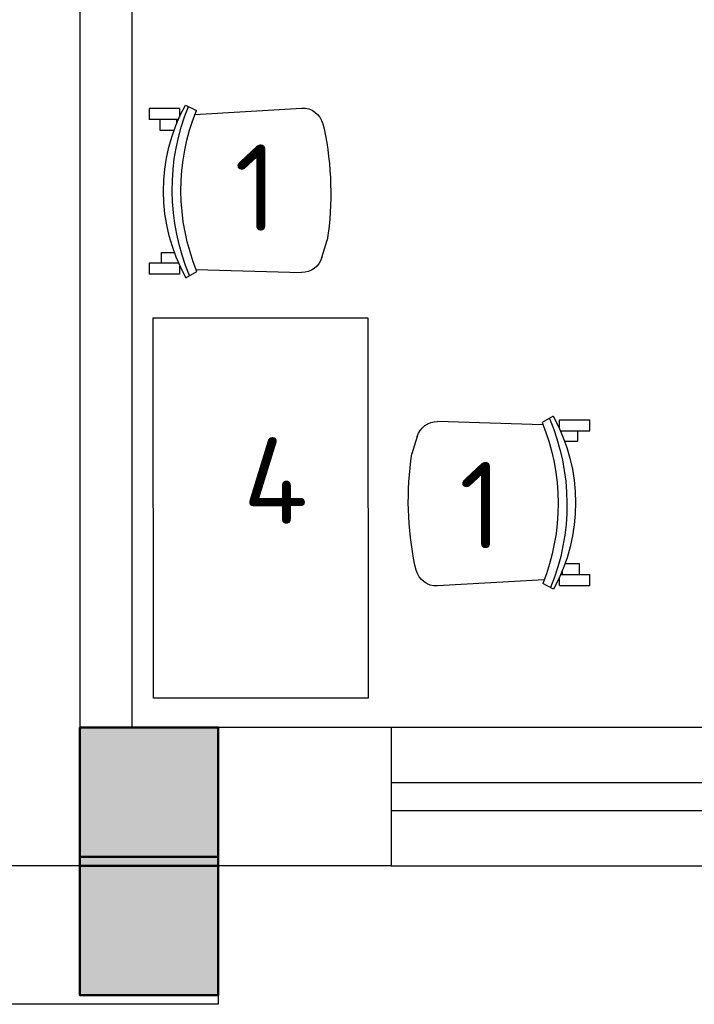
# Model space of a CAD drawing. Header units: millimetres. Extents: x 151654 to 877351, y 70322 to 154322.
# Tile 61 of 173: x 270398 to 272349, y 92138 to 94986. Entities that reach past the tile are written whole.
import ezdxf

# ---------------------------------------------------------------- set-up
doc = ezdxf.new("R2010")
doc.units = ezdxf.units.MM
doc.layers.add('kolonn', color=7, linetype='Continuous')
doc.layers.add('технологич.о', color=152, linetype='Continuous', lineweight=30)
doc.styles.add('GOST', font='isocpeur.ttf')

# ---------------------------------------------------------------- blocks, each defined once
blk = doc.blocks.new('ghsdd')
at = {"ltscale": 50, "true_color": 0x757575}
h = blk.add_hatch(color=8, dxfattribs=at)
h.paths.add_polyline_path([(0, 200), (-200, 200), (-200, 0), (0, 0)])
h.paths.add_polyline_path([(200, 0), (200, 200), (0, 200), (0, 0)])
h.paths.add_polyline_path([(0, 0), (-200, 0), (-200, -200), (0, -200)])
h.paths.add_polyline_path([(0, 0), (0, -200), (200, -200), (200, 0)])
at = {"lineweight": 50, "ltscale": 50}
blk.add_lwpolyline([(200, 200), (200, -200), (-200, -200), (-200, 200), (200, 200)], dxfattribs=at)
blk = doc.blocks.new('superkomfortchair 2')
at = {"layer": 'технологич.о', "linetype": 'Continuous'}
for p, q in [((-239.2, -32.01), (-239.2, 55.695)), ((-239.2, 55.695), (-208, 55.695)), ((-208, -28.902), (-208, 55.695)), ((208, -28.451), (208, 55.695)), ((208, 55.695), (239.2, 55.695)), ((239.2, -32.01), (239.2, 55.695)), ((-208, 25.149), (-176.8, 25.149)), ((-176.8, 25.149), (-176.8, -16.449)), ((208, 20.149), (176.8, 20.149)), ((176.8, 20.149), (176.8, -17.679)), ((-208, -23.451), (-195.0676, -23.451)), ((-249.58336, -49.416), (-233.80448, -80.984)), ((-239.2, -32.01), (-214.95656, -32.01)), ((216.62264, -32.01), (239.2, -32.01)), ((249.79032, -50.487), (231.5248, -82.322)), ((-222.58288, -76.582), (-240.46048, -385.443)), ((225.59576, -79.924), (234.65, -384.913)), ((-194.47064, -446.69), (-180.09368, -450.434)), ((191.47336, -443.715), (141.24136, -459.332))]:
    blk.add_line(p, q, dxfattribs=at)
for centre, major_axis, start_param, end_param in [((-0.86112, -466.333), (-499.8656, 0), 4.187126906, 5.2331917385), ((-4.36904, -598.93), (-611.75504, 0), 4.2951139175, 5.1170365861), ((-2.782, -609.946), (-596.65944, 0), 4.3088252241, 5.1099732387), ((-178.1572, -388.777), (-62.4, 0), 6.2275878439, 7.5894769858), ((172.27496, -386.625), (-62.4, 0), 1.8835191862, 3.1701305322), ((5.6784, 383.421), (-886.88392, 0), 1.3597668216, 1.7242509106)]:
    blk.add_ellipse(centre, major_axis=major_axis, ratio=0.9615384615, start_param=start_param, end_param=end_param, dxfattribs=at)

msp = doc.modelspace()

# ---------------------------------------------------------------- linework, layer by layer
at = {"lineweight": 30}
for p, q in [((270572.2, 95988.4), (270572.2, 92538.4)), ((270722.2, 95988.4), (270722.2, 92938.4)), ((271472.2, 92938.4), (270722.2, 92938.4)), ((271472.2, 92938.4), (271472.2, 92538.4)), ((270572.2, 92538.4), (270072.2, 92538.4)), ((271472.2, 92538.4), (270972.2, 92538.4)), ((270972.2, 92538.4), (270972.2, 92138.4)), ((270972.2, 92138.4), (270072.2, 92138.4))]:
    msp.add_line(p, q, dxfattribs=at)
at = {"color": 1}
for p, q in [((272822.2, 92938.4), (271472.2, 92938.4)), ((272822.2, 92778.4), (271472.2, 92778.4)), ((271472.2, 92698.4), (272822.2, 92698.4)), ((271472.2, 92538.4), (272822.2, 92538.4))]:
    msp.add_line(p, q, dxfattribs=at)
at = {"layer": 'технологич.о', "ltscale": 2}
msp.add_lwpolyline([(270785.2, 93023.2), (270784.3, 94123.2), (271404.3, 94123.7), (271405.2, 93023.7)], close=True, dxfattribs=at)

# ---------------------------------------------------------------- block references
at = {"layer": 'kolonn', "xscale": -1}
for p in [(270772.2, 92738.4), (270772.2, 92364.8)]:
    msp.add_blockref('ghsdd', p, dxfattribs=at)
at = {"layer": 'технологич.о', "lineweight": 25, "xscale": -1}
for p, rotation in [((270828.1, 94489.1), 90.04463843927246), ((271991.1, 93588.9), 270.0446384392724)]:
    msp.add_blockref('superkomfortchair 2', p, dxfattribs=dict(at, rotation=rotation))

# ---------------------------------------------------------------- texts
at = {"style": 'GOST'}
for s, p in [('1', (271018.7, 94374.9, 11.2)), ('4', (271043.8, 93527.7, 11.2)), ('1', (271668.6, 93456.7, 11.2))]:
    msp.add_text(s, height=250, dxfattribs=at).set_placement(p)

doc.saveas('drawing.dxf')
